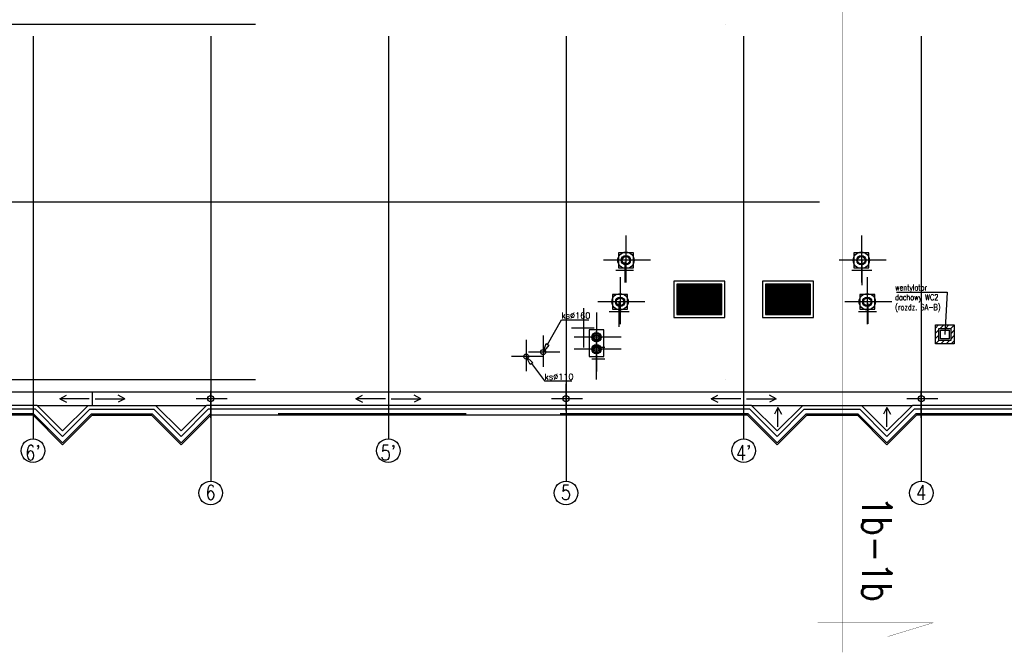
# Model space of a CAD drawing. Header units: centimetres. Extents: x -92429 to 178773, y 2337 to 428125.
# Tile 3 of 256: x 163893 to 167219, y 2337 to 4473. Entities that reach past the tile are written whole.
import ezdxf

# ---------------------------------------------------------------- set-up
doc = ezdxf.new("R2010")
doc.units = ezdxf.units.CM
doc.header["$LTSCALE"] = 50
for name, pattern in [('Dach_Ist$0$DASHDOT2', [12.7, 6.35, -3.175, 0, -3.175]), ('Dach_Ist$0$HIDDEN', [9.525, 6.35, -3.175]), ('Dach_Ist$0$HIDDEN2', [4.7625, 3.175, -1.5875])]:
    doc.linetypes.add(name, pattern=pattern)
for name, color, linetype in [('bgde_otwory dach', 6, 'Continuous'), ('Dach_Ist$0$ARCH_INFO_OPISY_IST', 15, 'Continuous'), ('Dach_Ist$0$ARCH_INFO_OSIE_IST', 179, 'Dach_Ist$0$DASHDOT2'), ('Dach_Ist$0$ARCH_INFO_OSIE_OPISY_IST', 177, 'Continuous'), ('Dach_Ist$0$ARCH_NIEWIDOK_IST', 8, 'Dach_Ist$0$HIDDEN'), ('Dach_Ist$0$ARCH_OTWORY_KOO_WENTYLACJA_IST', 220, 'Continuous'), ('Dach_Ist$0$ARCH_POMOCNICZE_IST', 8, 'Dach_Ist$0$HIDDEN2'), ('Dach_Ist$0$ARCH_PRZEKROJOWE_IST', 12, 'Continuous'), ('Dach_Ist$0$ARCH_WIDOK_INNE_IST', 251, 'Continuous'), ('Dach_Ist$0$ARCH_WIDOK_IST', 251, 'Continuous')]:
    doc.layers.add(name, color=color, linetype=linetype)
doc.layers.add('Dach_Ist$0$RYSUNKOWE_NIEDRUK', color=6, linetype='Continuous', plot=False)
doc.styles.add('Dach_Ist$0$ROMANS-250-CM', font='romans.shx', dxfattribs={"width": 0.8, "height": 50})
doc.styles.add('Dach_Ist$0$ROMANS-50-CM', font='romans.shx', dxfattribs={"width": 0.8, "height": 10})
doc.styles.add('Dach_Ist$0$ROMANS-500-CM', font='romans.shx', dxfattribs={"width": 0.8, "height": 100})

msp = doc.modelspace()

# ---------------------------------------------------------------- hatches: boundary and pattern name
at = {"layer": 'bgde_otwory dach'}
h = msp.add_hatch(dxfattribs=at)
h.set_pattern_fill('ANSI31', color=256, scale=4, style=0)
h.set_pattern_definition([(45, (160864.726, -7825.764), (-8.980256, 8.980256), [])])
h.paths.add_polyline_path([(166985.7, 3442.1), (167049.7, 3442.1), (167049.7, 3378.1), (166985.7, 3378.1)])
h.paths.add_polyline_path([(166997.7, 3430.1), (167037.7, 3430.1), (167037.7, 3390.1), (166997.7, 3390.1)], flags=16)
at = {"layer": 'Dach_Ist$0$ARCH_WIDOK_INNE_IST'}
h = msp.add_hatch(dxfattribs=at)
h.set_pattern_fill('ANSI31', color=8, angle=225, style=0)
h.set_pattern_definition([(270, (184936.8447, -14426.503), (3.175, -2e-15), [])])
h.paths.add_polyline_path([(166114.3, 3577.6), (166114.3, 3530.6), (166262.3, 3530.6), (166262.3, 3577.6)])
h = msp.add_hatch(dxfattribs=at)
h.set_pattern_fill('ANSI31', color=8, angle=225, style=0)
h.set_pattern_definition([(270, (185236.8447, -14426.503), (3.175, -2e-15), [])])
h.paths.add_polyline_path([(166414.3, 3577.6), (166414.3, 3530.6), (166562.3, 3530.6), (166562.3, 3577.6)])
h = msp.add_hatch(dxfattribs=at)
h.set_pattern_fill('ANSI31', color=8, angle=225, style=0)
h.set_pattern_definition([(90, (184936.8447, 21483.7507), (3.175, 5e-16), [])])
h.paths.add_polyline_path([(166114.3, 3479.6), (166114.3, 3526.6), (166262.3, 3526.6), (166262.3, 3479.6)])
h = msp.add_hatch(dxfattribs=at)
h.set_pattern_fill('ANSI31', color=8, angle=225, style=0)
h.set_pattern_definition([(90, (185236.8447, 21483.7507), (3.175, 5e-16), [])])
h.paths.add_polyline_path([(166414.3, 3479.6), (166414.3, 3526.6), (166562.3, 3526.6), (166562.3, 3479.6)])

# ---------------------------------------------------------------- linework, layer by layer
at = {"layer": 'bgde_otwory dach', "color": 7, "elevation": 2170.5}
msp.add_lwpolyline([(166854.6, 3552.4), (167025.9, 3552.4), (167017.7, 3410.1)], dxfattribs=at)
at = {"layer": 'bgde_otwory dach', "lineweight": 30, "elevation": 2608}
for points in [[(166985.7, 3442.1), (167049.7, 3442.1), (167049.7, 3378.1), (166985.7, 3378.1)], [(166997.7, 3430.1), (167037.7, 3430.1), (167037.7, 3390.1), (166997.7, 3390.1)]]:
    msp.add_lwpolyline(points, close=True, dxfattribs=at)
at = {"layer": 'bgde_otwory dach', "elevation": 2608}
msp.add_lwpolyline([(167002.7, 3425.1), (167032.7, 3425.1), (167032.7, 3395.1), (167002.7, 3395.1)], close=True, dxfattribs=at)
at = {"layer": 'Dach_Ist$0$ARCH_INFO_OPISY_IST', "color": 8}
for p, q in [((164028.3, 3193.1, 2170), (164050.8, 3204.7, 2170)), ((164128.3, 3193.1, 2170), (164028.3, 3193.1, 2170)), ((164028.3, 3193.1, 2170), (164050.8, 3181.5, 2170)), ((164148.3, 3193.1, 2170), (164248.3, 3193.1, 2170)), ((164248.3, 3193.1, 2170), (164225.8, 3204.7, 2170)), ((164248.3, 3193.1, 2170), (164225.8, 3181.5, 2170)), ((165028.3, 3193.1, 2170), (165050.8, 3204.7, 2170)), ((165128.3, 3193.1, 2170), (165028.3, 3193.1, 2170)), ((165028.3, 3193.1, 2170), (165050.8, 3181.5, 2170)), ((165138.3, 3220.6, 2170), (165138.3, 3165.6, 2170)), ((165148.3, 3193.1, 2170), (165248.3, 3193.1, 2170)), ((165248.3, 3193.1, 2170), (165225.8, 3204.7, 2170)), ((165248.3, 3193.1, 2170), (165225.8, 3181.5, 2170)), ((166228.3, 3193.1, 2170), (166250.8, 3204.7, 2170)), ((166328.3, 3193.1, 2170), (166228.3, 3193.1, 2170)), ((166228.3, 3193.1, 2170), (166250.8, 3181.5, 2170)), ((166338.3, 3220.6, 2170), (166338.3, 3165.6, 2170)), ((166338.3, 3220.6, 2170), (166338.3, 3165.6, 2170)), ((166338.3, 3220.6, 2170), (166338.3, 3165.6, 2170)), ((166348.3, 3193.1, 2170), (166448.3, 3193.1, 2170)), ((166448.3, 3193.1, 2170), (166425.8, 3204.7, 2170)), ((166448.3, 3193.1, 2170), (166425.8, 3181.5, 2170)), ((166454.2, 3163.4, 2170), (166442.6, 3140.9, 2170)), ((166454.2, 3098.1, 2170), (166454.2, 3163.4, 2170)), ((166454.2, 3163.4, 2170), (166465.8, 3140.9, 2170)), ((166822.3, 3163.4, 2170), (166810.7, 3140.9, 2170)), ((166822.3, 3098.1, 2170), (166822.3, 3163.4, 2170)), ((166822.3, 3163.4, 2170), (166833.9, 3140.9, 2170))]:
    msp.add_line(p, q, dxfattribs=at)
at = {"layer": 'Dach_Ist$0$ARCH_INFO_OPISY_IST', "color": 8, "ltscale": 0.5, "extrusion": (0.869946, -0.493147, 0), "elevation": 142463.7}
msp.add_lwpolyline([(84640.1, 2170), (84735.7, 2170)], dxfattribs=at)
at = {"layer": 'Dach_Ist$0$ARCH_INFO_OPISY_IST', "color": 8, "ltscale": 0.5, "extrusion": (0, 1, 0)}
for points, elevation in [([(-165722.9, 2170), (-165815.3, 2170)], 3459.9), ([(-165665.7, 2170), (-165758.2, 2170)], 3253.3)]:
    msp.add_lwpolyline(points, dxfattribs=dict(at, elevation=elevation))
at = {"layer": 'Dach_Ist$0$ARCH_INFO_OPISY_IST', "color": 8, "ltscale": 0.5, "elevation": 2170}
for points in [[(165680.1, 3374.3), (165660.9, 3350.6), (165671.4, 3379.2)], [(165617.8, 3308.6), (165603.8, 3335.6), (165625.8, 3314.7)]]:
    msp.add_lwpolyline(points, close=True, dxfattribs=at)
at = {"layer": 'Dach_Ist$0$ARCH_INFO_OPISY_IST', "color": 8, "ltscale": 0.5, "extrusion": (0.799111, 0.601183, 0), "elevation": 134341.2}
msp.add_lwpolyline([(-96922.6, 2170), (-96995.7, 2170)], dxfattribs=at)
at = {"layer": 'Dach_Ist$0$ARCH_INFO_OSIE_IST', "color": 8, "ltscale": 10}
for p, q in [((163938.3, 10767.6, 2170), (163938.3, 3057.6, 2170)), ((164538.3, 10767.6, 2170), (164538.3, 2914.8, 2170)), ((165138.3, 10767.6, 2170), (165138.3, 3057.6, 2170)), ((165738.3, 10767.6, 2170), (165738.3, 2914.8, 2170)), ((166338.3, 10767.6, 2170), (166338.3, 3057.6, 2170)), ((166938.3, 10767.6, 2170), (166938.3, 2914.8, 2170)), ((161514.3, 4457.6, 2170), (171041.3, 4457.6, 2170)), ((163419.4, 3857.6, 2170), (170738.3, 3857.6, 2170)), ((166738.3, 3576.2, 2170), (166738.3, 3661.6, 2170)), ((165906.5, 3627.6, 2170), (165966.7, 3627.6, 2170)), ((165938.3, 3585.9, 2170), (165938.3, 3655.1, 2170)), ((166704.2, 3627.6, 2170), (166771.1, 3627.6, 2170)), ((165798.3, 3365.8, 2170), (165798.3, 3498.7, 2170)), ((165918.3, 3436.2, 2170), (165918.3, 3521.6, 2170)), ((166758.3, 3445.9, 2170), (166758.3, 3515.1, 2170)), ((165884.2, 3487.6, 2170), (165951.1, 3487.6, 2170)), ((166726.5, 3487.6, 2170), (166786.7, 3487.6, 2170)), ((165757.4, 3432.6, 2170), (165833.2, 3432.6, 2170)), ((165841.3, 3257.6, 2170), (165841.3, 3421.6, 2170)), ((165825.7, 3367.6, 2170), (165869.5, 3367.6, 2170)), ((165825.7, 3327.6, 2170), (165869.5, 3327.6, 2170)), ((161514.3, 3257.6, 2170), (171041.3, 3257.6, 2170)), ((165738.3, 3151.4, 2170), (165738.3, 3243.2, 2170)), ((164594.3, 3193.1, 2170), (164488.9, 3193.1, 2170)), ((164538.3, 3128.4, 2170), (164538.3, 3220.2, 2170)), ((165794.3, 3193.1, 2170), (165688.9, 3193.1, 2170)), ((166994.3, 3193.1, 2170), (166888.9, 3193.1, 2170)), ((166938.3, 3128.4, 2170), (166938.3, 3220.2, 2170))]:
    msp.add_line(p, q, dxfattribs=at)
at = {"layer": 'Dach_Ist$0$ARCH_INFO_OSIE_OPISY_IST', "color": 8}
for centre in [(163938.3, 3017.6, 2170), (165138.3, 3017.6, 2170), (166338.3, 3017.6, 2170), (164538.3, 2874.8, 2170), (165738.3, 2874.8, 2170), (166938.3, 2874.8, 2170)]:
    msp.add_circle(centre, 40, dxfattribs=at)
at = {"layer": 'Dach_Ist$0$ARCH_NIEWIDOK_IST', "color": 8, "ltscale": 2}
for p, q in [((163940.3, 3142.6, 2170), (163444.2, 3142.6, 2170)), ((163940.3, 3142.6, 2170), (164038.3, 3044.7, 2170)), ((164136.2, 3142.6, 2170), (164038.3, 3044.7, 2170)), ((164136.2, 3142.6, 2170), (164340.3, 3142.6, 2170)), ((164340.3, 3142.6, 2170), (164438.3, 3044.7, 2170)), ((164536.2, 3142.6, 2170), (164438.3, 3044.7, 2170)), ((166353.3, 3142.6, 2170), (164536.2, 3142.6, 2170)), ((166353.3, 3142.6, 2170), (166451.3, 3044.7, 2170)), ((166549.2, 3142.6, 2170), (166451.3, 3044.7, 2170)), ((166549.2, 3142.6, 2170), (166724.3, 3142.6, 2170)), ((166724.3, 3142.6, 2170), (166822.3, 3044.7, 2170)), ((166920.2, 3142.6, 2170), (166822.3, 3044.7, 2170)), ((169340.3, 3142.6, 2170), (166920.2, 3142.6, 2170))]:
    msp.add_line(p, q, dxfattribs=at)
at = {"layer": 'Dach_Ist$0$ARCH_NIEWIDOK_IST', "color": 8, "ltscale": 4, "elevation": 2170}
for points in [[(166102.3, 3589.6), (166102.3, 3467.6), (166274.3, 3467.6), (166274.3, 3589.6)], [(166402.3, 3589.6), (166402.3, 3467.6), (166574.3, 3467.6), (166574.3, 3589.6)]]:
    msp.add_lwpolyline(points, close=True, dxfattribs=at)
at = {"layer": 'Dach_Ist$0$ARCH_OTWORY_KOO_WENTYLACJA_IST', "color": 8}
for centre, radius in [((165940.8, 3660.6, 2170), 15.8), ((165940.8, 3660.6, 2170), 12.5), ((166735.8, 3660.6, 2170), 15.8), ((166735.8, 3660.6, 2170), 12.5), ((165920.9, 3520.6, 2170), 15.8), ((165920.9, 3520.6, 2170), 12.5), ((166755.8, 3520.6, 2170), 15.8), ((166755.8, 3520.6, 2170), 12.5), ((165841.3, 3400.6, 2170), 12.5), ((165841.3, 3360.6, 2170), 12.5)]:
    msp.add_circle(centre, radius, dxfattribs=at)
at = {"layer": 'Dach_Ist$0$ARCH_POMOCNICZE_IST', "color": 8}
for p, q in [((165940.8, 3744.1, 2170), (165940.8, 3577.2, 2170)), ((166735.8, 3744.1, 2170), (166735.8, 3577.2, 2170)), ((166024.2, 3660.6, 2170), (165857.3, 3660.6, 2170)), ((166819.2, 3660.6, 2170), (166652.3, 3660.6, 2170)), ((165920.9, 3604.1, 2170), (165920.9, 3437.2, 2170)), ((166755.8, 3604.1, 2170), (166755.8, 3437.2, 2170)), ((166004.4, 3520.6, 2170), (165837.5, 3520.6, 2170)), ((166839.2, 3520.6, 2170), (166672.3, 3520.6, 2170)), ((165841.3, 3484.1, 2170), (165841.3, 3317.2, 2170)), ((165841.3, 3444.1, 2170), (165841.3, 3277.2, 2170)), ((165660.9, 3406.7, 2170), (165660.9, 3301.3, 2170)), ((165924.7, 3400.6, 2170), (165757.8, 3400.6, 2170)), ((165603.8, 3391.7, 2170), (165603.8, 3286.3, 2170)), ((165924.7, 3360.6, 2170), (165757.8, 3360.6, 2170)), ((165659.8, 3335.6, 2170), (165554.4, 3335.6, 2170)), ((165717, 3350.6, 2170), (165611.6, 3350.6, 2170))]:
    msp.add_line(p, q, dxfattribs=at)
at = {"layer": 'Dach_Ist$0$ARCH_PRZEKROJOWE_IST', "color": 8, "ltscale": 4}
for centre in [(165660.9, 3350.6, 2170), (165603.8, 3335.6, 2170)]:
    msp.add_circle(centre, 8.5, dxfattribs=at)
at = {"layer": 'Dach_Ist$0$ARCH_WIDOK_INNE_IST', "color": 8}
for p, q in [((166112.3, 3528.6, 2170), (166264.3, 3528.6, 2170)), ((166412.3, 3528.6, 2170), (166564.3, 3528.6, 2170))]:
    msp.add_line(p, q, dxfattribs=at)
at = {"layer": 'Dach_Ist$0$ARCH_WIDOK_INNE_IST', "color": 8, "elevation": 2170}
for points in [[(166112.3, 3579.6), (166112.3, 3477.6), (166264.3, 3477.6), (166264.3, 3579.6)], [(166114.3, 3577.6), (166114.3, 3530.6), (166262.3, 3530.6), (166262.3, 3577.6)], [(166412.3, 3579.6), (166412.3, 3477.6), (166564.3, 3477.6), (166564.3, 3579.6)], [(166414.3, 3577.6), (166414.3, 3530.6), (166562.3, 3530.6), (166562.3, 3577.6)], [(166114.3, 3479.6), (166114.3, 3526.6), (166262.3, 3526.6), (166262.3, 3479.6)], [(166414.3, 3479.6), (166414.3, 3526.6), (166562.3, 3526.6), (166562.3, 3479.6)]]:
    msp.add_lwpolyline(points, close=True, dxfattribs=at)
at = {"layer": 'Dach_Ist$0$ARCH_WIDOK_IST', "color": 8}
for p, q in [((170518.3, 3215.6, 2170), (163298.3, 3215.6, 2170)), ((164138.3, 3215.6, 2170), (164138.3, 3170.6, 2170)), ((163951.9, 3170.6, 2170), (163432.6, 3170.6, 2170)), ((163951.9, 3170.6, 2170), (164038.3, 3084.3, 2170)), ((163951.9, 3170.6, 2170), (164124.6, 3170.6, 2170)), ((164124.6, 3170.6, 2170), (164038.3, 3084.3, 2170)), ((164124.6, 3170.6, 2170), (164351.9, 3170.6, 2170)), ((164351.9, 3170.6, 2170), (164438.3, 3084.3, 2170)), ((164351.9, 3170.6, 2170), (164524.6, 3170.6, 2170)), ((164524.6, 3170.6, 2170), (164438.3, 3084.3, 2170)), ((166364.9, 3170.6, 2170), (164524.6, 3170.6, 2170)), ((166364.9, 3170.6, 2170), (166451.3, 3084.3, 2170)), ((166364.9, 3170.6, 2170), (166537.6, 3170.6, 2170)), ((166537.6, 3170.6, 2170), (166451.3, 3084.3, 2170)), ((166537.6, 3170.6, 2170), (166735.9, 3170.6, 2170)), ((166735.9, 3170.6, 2170), (166822.3, 3084.3, 2170)), ((166735.9, 3170.6, 2170), (166908.6, 3170.6, 2170)), ((166908.6, 3170.6, 2170), (166822.3, 3084.3, 2170)), ((169351.9, 3170.6, 2170), (166908.6, 3170.6, 2170)), ((163946.6, 3157.6, 2170), (163438, 3157.6, 2170)), ((163938.3, 3137.6, 2170), (163446.3, 3137.6, 2170)), ((163938.3, 3137.6, 2170), (164038.3, 3037.6, 2170)), ((163946.6, 3157.6, 2170), (164038.3, 3065.9, 2170)), ((164130, 3157.6, 2170), (164038.3, 3065.9, 2170)), ((164138.3, 3137.6, 2170), (164038.3, 3037.6, 2170)), ((164130, 3157.6, 2170), (164346.6, 3157.6, 2170)), ((164138.3, 3137.6, 2170), (164338.3, 3137.6, 2170)), ((164338.3, 3137.6, 2170), (164438.3, 3037.6, 2170)), ((164346.6, 3157.6, 2170), (164438.3, 3065.9, 2170)), ((164530, 3157.6, 2170), (164438.3, 3065.9, 2170)), ((164538.3, 3137.6, 2170), (164438.3, 3037.6, 2170)), ((166359.6, 3157.6, 2170), (164530, 3157.6, 2170)), ((166351.3, 3137.6, 2170), (164538.3, 3137.6, 2170)), ((166351.3, 3137.6, 2170), (166451.3, 3037.6, 2170)), ((166359.6, 3157.6, 2170), (166451.3, 3065.9, 2170)), ((166543, 3157.6, 2170), (166451.3, 3065.9, 2170)), ((166551.3, 3137.6, 2170), (166451.3, 3037.6, 2170)), ((166543, 3157.6, 2170), (166730.6, 3157.6, 2170)), ((166551.3, 3137.6, 2170), (166722.3, 3137.6, 2170)), ((166722.3, 3137.6, 2170), (166822.3, 3037.6, 2170)), ((166730.6, 3157.6, 2170), (166822.3, 3065.9, 2170)), ((166914, 3157.6, 2170), (166822.3, 3065.9, 2170)), ((166922.3, 3137.6, 2170), (166822.3, 3037.6, 2170)), ((169346.6, 3157.6, 2170), (166914, 3157.6, 2170)), ((169338.3, 3137.6, 2170), (166922.3, 3137.6, 2170))]:
    msp.add_line(p, q, dxfattribs=at)
at = {"layer": 'Dach_Ist$0$ARCH_WIDOK_IST', "color": 8, "elevation": 2170}
for points in [[(165915.8, 3635.6), (165965.8, 3635.6), (165965.8, 3685.6), (165915.8, 3685.6)], [(166710.8, 3635.6), (166760.8, 3635.6), (166760.8, 3685.6), (166710.8, 3685.6)], [(165895.9, 3495.6), (165945.9, 3495.6), (165945.9, 3545.6), (165895.9, 3545.6)], [(166730.8, 3495.6), (166780.8, 3495.6), (166780.8, 3545.6), (166730.8, 3545.6)], [(165816.4, 3335.6), (165866.4, 3335.6), (165866.4, 3425.6), (165816.4, 3425.6)]]:
    msp.add_lwpolyline(points, close=True, dxfattribs=at)
at = {"layer": 'Dach_Ist$0$ARCH_WIDOK_IST', "color": 8}
for centre, radius in [((165940.8, 3660.6, 2170), 27.5), ((166735.8, 3660.6, 2170), 27.5), ((166735.8, 3660.6, 2170), 15.8), ((165920.9, 3520.6, 2170), 27.5), ((165920.8, 3520.6, 2170), 15.8), ((166755.8, 3520.6, 2170), 27.5), ((166755.8, 3520.6, 2170), 15.8), ((165841.1, 3400.6, 2170), 15.8), ((165841.3, 3400.6, 2170), 8), ((165841.1, 3360.6, 2170), 15.8), ((165841.3, 3360.6, 2170), 8), ((164538.3, 3193.1, 2170), 10), ((165738.3, 3193.1, 2170), 10), ((166938.3, 3193.1, 2170), 10)]:
    msp.add_circle(centre, radius, dxfattribs=at)
at = {"layer": 'Dach_Ist$0$RYSUNKOWE_NIEDRUK', "color": 8, "const_width": 1, "elevation": 2170}
msp.add_lwpolyline([(166862.5, 12799.4), (167023.5, 12749.9), (166551.7, 12749.9), (166672.1, 12749.9), (166672.1, 12910), (166672.1, 2337.2), (166672.1, 2436.2), (166588.3, 2436.2), (166977.1, 2436.2), (166824.6, 2389.8)], dxfattribs=at)

# ---------------------------------------------------------------- texts
at = {"layer": 'bgde_otwory dach', "color": 7, "insert": (166849.8, 3578.9, 2170.5), "char_height": 20, "width": 217.354, "attachment_point": 1, "style": 'Dach_Ist$0$ROMANS-50-CM'}
msp.add_mtext('wentylator dachowy WC2 (rozdz. SA-B)', dxfattribs=at)
at = {"layer": 'Dach_Ist$0$ARCH_INFO_OPISY_IST', "color": 8, "char_height": 20, "width": 343.592, "attachment_point": 7, "style": 'Dach_Ist$0$ROMANS-50-CM'}
for s, insert in [('{\\W1;ks%%C160}', (165722.9, 3463.9, 2170)), ('{\\W1;ks%%C110}', (165665.7, 3257.3, 2170))]:
    msp.add_mtext(s, dxfattribs=dict(at, insert=insert))
at = {"layer": 'Dach_Ist$0$ARCH_INFO_OSIE_OPISY_IST', "color": 8, "style": 'Dach_Ist$0$ROMANS-250-CM', "width": 0.8}
for s, p in [("6'", (163912.1, 2985.8, 2170)), ("5'", (165112.1, 2985.8, 2170)), ("4'", (166312.1, 2985.8, 2170)), ('6', (164520.8, 2851.6, 2170)), ('5', (165720.8, 2851.6, 2170)), ('4', (166920.8, 2851.6, 2170))]:
    msp.add_text(s, height=50, dxfattribs=at).set_placement(p)
at = {"layer": 'Dach_Ist$0$RYSUNKOWE_NIEDRUK', "color": 8, "insert": (166838.6, 2863.8, 2170), "char_height": 100, "width": 765.579, "attachment_point": 1, "rotation": 270, "style": 'Dach_Ist$0$ROMANS-500-CM'}
msp.add_mtext('1b-1b', dxfattribs=at)

doc.saveas('drawing.dxf')
